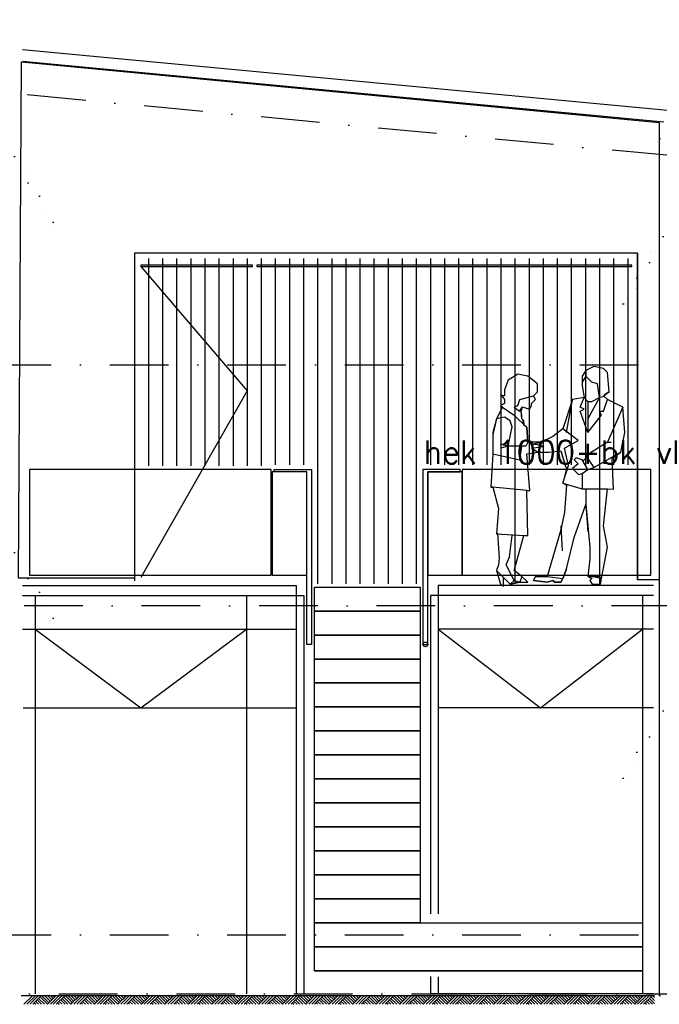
# Model space of a CAD drawing. Extents: x -18628 to 99585, y 127200 to 154480.
# Tile 52 of 59: x 74131 to 79576, y 132576 to 140954. Entities that reach past the tile are written whole.
import ezdxf
from ezdxf.enums import TextEntityAlignment as Align

# ---------------------------------------------------------------- set-up
doc = ezdxf.new("R2010")
doc.units = 0
doc.header["$LTSCALE"] = 1000
doc.header["$MEASUREMENT"] = 0
doc.linetypes.add('DASHDOT', pattern=[1, 0.5, -0.25, 0, -0.25])
doc.linetypes.add('DOT', pattern=[0.25, 0, -0.25])
for name, color, linetype in [('B02', 7, 'CONTINUOUS'), ('B03', 7, 'CONTINUOUS'), ('B06', 7, 'CONTINUOUS')]:
    doc.layers.add(name, color=color, linetype=linetype)
doc.styles.add('TXT', font='txt.shx')

msp = doc.modelspace()

# ---------------------------------------------------------------- linework, layer by layer
at = {"layer": 'B02', "color": 5, "linetype": 'DASHDOT'}
for p, q in [((99585, 137916), (-15956, 148828)), ((-15111, 138016), (89669.6, 138016)), ((89669.6, 135966), (67314, 135966)), ((-15111, 133166), (89669.6, 133166)), ((-18544.4, 132666), (92781.6, 132666))]:
    msp.add_line(p, q, dxfattribs=at)
at = {"layer": 'B03', "color": 5, "linetype": 'Continuous'}
for p, q in [((74156, 140701.1), (91430.9, 139069.7)), ((74154, 140599.4), (79616.2, 140083.6)), ((75107.5, 138966), (75107.5, 136179)), ((79390, 138966), (75107.5, 138966)), ((79390, 138966), (79390, 136189)), ((74261.5, 135766.5), (75161.5, 135099.5)), ((75161.5, 135099.5), (76061.5, 135766.5)), ((77693.5, 135766.5), (78563.5, 135099.5)), ((78563.5, 135099.5), (79433.5, 135766.5)), ((74242, 132651), (74167, 132576)), ((74267, 132651), (74192, 132576)), ((74292, 132651), (74217, 132576)), ((74317, 132651), (74242, 132576)), ((74292, 132626), (74342, 132576)), ((74304, 132639), (74367, 132576)), ((74317, 132651), (74380, 132589)), ((74342, 132651), (74392, 132601)), ((74367, 132651), (74404, 132613)), ((74442, 132651), (74367, 132576)), ((74392, 132651), (74417, 132626)), ((74467, 132651), (74392, 132576)), ((74417, 132651), (74430, 132639)), ((74492, 132651), (74417, 132576)), ((74517, 132651), (74442, 132576)), ((74492, 132626), (74542, 132576)), ((74504, 132639), (74567, 132576)), ((74517, 132651), (74580, 132589)), ((74542, 132651), (74592, 132601)), ((74567, 132651), (74604, 132613)), ((74642, 132651), (74567, 132576)), ((74592, 132651), (74617, 132626)), ((74667, 132651), (74592, 132576)), ((74617, 132651), (74630, 132639)), ((74692, 132651), (74617, 132576)), ((74717, 132651), (74642, 132576)), ((74692, 132626), (74742, 132576)), ((74704, 132639), (74767, 132576)), ((74717, 132651), (74780, 132589)), ((74742, 132651), (74792, 132601)), ((74767, 132651), (74804, 132613)), ((74842, 132651), (74767, 132576)), ((74792, 132651), (74817, 132626)), ((74867, 132651), (74792, 132576)), ((74817, 132651), (74830, 132639)), ((74892, 132651), (74817, 132576)), ((74917, 132651), (74842, 132576)), ((74892, 132626), (74942, 132576)), ((74904, 132639), (74967, 132576)), ((74917, 132651), (74980, 132589)), ((74942, 132651), (74992, 132601)), ((74967, 132651), (75004, 132613)), ((75042, 132651), (74967, 132576)), ((74992, 132651), (75017, 132626)), ((75067, 132651), (74992, 132576)), ((75017, 132651), (75030, 132639)), ((75092, 132651), (75017, 132576)), ((75117, 132651), (75042, 132576)), ((75092, 132626), (75142, 132576)), ((75104, 132639), (75167, 132576)), ((75117, 132651), (75180, 132589)), ((75142, 132651), (75192, 132601)), ((75167, 132651), (75204, 132613)), ((75242, 132651), (75167, 132576)), ((75192, 132651), (75217, 132626)), ((75267, 132651), (75192, 132576)), ((75217, 132651), (75230, 132639)), ((75292, 132651), (75217, 132576)), ((75317, 132651), (75242, 132576)), ((75292, 132626), (75342, 132576)), ((75304, 132639), (75367, 132576)), ((75317, 132651), (75380, 132589)), ((75342, 132651), (75392, 132601)), ((75367, 132651), (75404, 132613)), ((75442, 132651), (75367, 132576)), ((75392, 132651), (75417, 132626)), ((75467, 132651), (75392, 132576)), ((75417, 132651), (75430, 132639)), ((75492, 132651), (75417, 132576)), ((75517, 132651), (75442, 132576)), ((75492, 132626), (75542, 132576)), ((75504, 132639), (75567, 132576)), ((75517, 132651), (75580, 132589)), ((75542, 132651), (75592, 132601)), ((75567, 132651), (75604, 132613)), ((75642, 132651), (75567, 132576)), ((75592, 132651), (75617, 132626)), ((75667, 132651), (75592, 132576)), ((75617, 132651), (75630, 132639)), ((75692, 132651), (75617, 132576)), ((75717, 132651), (75642, 132576)), ((75692, 132626), (75742, 132576)), ((75704, 132639), (75767, 132576)), ((75717, 132651), (75780, 132589)), ((75742, 132651), (75792, 132601)), ((75767, 132651), (75804, 132613)), ((75842, 132651), (75767, 132576)), ((75792, 132651), (75817, 132626)), ((75867, 132651), (75792, 132576)), ((75817, 132651), (75830, 132639)), ((75892, 132651), (75817, 132576)), ((75917, 132651), (75842, 132576)), ((75892, 132626), (75942, 132576)), ((75904, 132639), (75967, 132576)), ((75917, 132651), (75980, 132589)), ((75942, 132651), (75992, 132601)), ((75967, 132651), (76004, 132613)), ((76042, 132651), (75967, 132576)), ((75992, 132651), (76017, 132626)), ((76067, 132651), (75992, 132576)), ((76017, 132651), (76030, 132639)), ((76092, 132651), (76017, 132576)), ((76117, 132651), (76042, 132576)), ((76092, 132626), (76142, 132576)), ((76104, 132639), (76167, 132576)), ((76117, 132651), (76180, 132589)), ((76142, 132651), (76192, 132601)), ((76167, 132651), (76204, 132613)), ((76242, 132651), (76167, 132576)), ((76192, 132651), (76217, 132626)), ((76267, 132651), (76192, 132576)), ((76217, 132651), (76230, 132639)), ((76292, 132651), (76217, 132576)), ((76317, 132651), (76242, 132576)), ((76292, 132626), (76342, 132576)), ((76304, 132639), (76367, 132576)), ((76317, 132651), (76380, 132589)), ((76342, 132651), (76392, 132601)), ((76367, 132651), (76404, 132613)), ((76442, 132651), (76367, 132576)), ((76392, 132651), (76417, 132626)), ((76467, 132651), (76392, 132576)), ((76417, 132651), (76430, 132639)), ((76492, 132651), (76417, 132576)), ((76517, 132651), (76442, 132576)), ((76492, 132626), (76542, 132576)), ((76504, 132639), (76567, 132576)), ((76517, 132651), (76580, 132589)), ((76542, 132651), (76592, 132601)), ((76567, 132651), (76604, 132613)), ((76642, 132651), (76567, 132576)), ((76592, 132651), (76617, 132626)), ((76667, 132651), (76592, 132576)), ((76617, 132651), (76630, 132639)), ((76692, 132651), (76617, 132576)), ((76717, 132651), (76642, 132576)), ((76692, 132626), (76742, 132576)), ((76704, 132639), (76767, 132576)), ((76717, 132651), (76780, 132589)), ((76742, 132651), (76792, 132601)), ((76767, 132651), (76804, 132613)), ((76842, 132651), (76767, 132576)), ((76792, 132651), (76817, 132626)), ((76867, 132651), (76792, 132576)), ((76817, 132651), (76830, 132639)), ((76892, 132651), (76817, 132576)), ((76917, 132651), (76842, 132576)), ((76892, 132626), (76942, 132576)), ((76904, 132639), (76967, 132576)), ((76917, 132651), (76980, 132589)), ((76942, 132651), (76992, 132601)), ((76967, 132651), (77004, 132613)), ((77042, 132651), (76967, 132576)), ((76992, 132651), (77017, 132626)), ((77067, 132651), (76992, 132576)), ((77017, 132651), (77030, 132639)), ((77092, 132651), (77017, 132576)), ((77117, 132651), (77042, 132576)), ((77092, 132626), (77142, 132576)), ((77104, 132639), (77167, 132576)), ((77117, 132651), (77180, 132589)), ((77142, 132651), (77192, 132601)), ((77167, 132651), (77204, 132613)), ((77242, 132651), (77167, 132576)), ((77192, 132651), (77217, 132626)), ((77267, 132651), (77192, 132576)), ((77217, 132651), (77230, 132639)), ((77292, 132651), (77217, 132576)), ((77317, 132651), (77242, 132576)), ((77292, 132626), (77342, 132576)), ((77304, 132639), (77367, 132576)), ((77317, 132651), (77380, 132589)), ((77342, 132651), (77392, 132601)), ((77367, 132651), (77404, 132613)), ((77442, 132651), (77367, 132576)), ((77392, 132651), (77417, 132626)), ((77467, 132651), (77392, 132576)), ((77417, 132651), (77430, 132639)), ((77492, 132651), (77417, 132576)), ((77517, 132651), (77442, 132576)), ((77492, 132626), (77542, 132576)), ((77504, 132639), (77567, 132576)), ((77517, 132651), (77580, 132589)), ((77542, 132651), (77592, 132601)), ((77567, 132651), (77604, 132613)), ((77642, 132651), (77567, 132576)), ((77592, 132651), (77617, 132626)), ((77667, 132651), (77592, 132576)), ((77617, 132651), (77630, 132639)), ((77692, 132651), (77617, 132576)), ((77717, 132651), (77642, 132576)), ((77692, 132626), (77742, 132576)), ((77704, 132639), (77767, 132576)), ((77717, 132651), (77780, 132589)), ((77742, 132651), (77792, 132601)), ((77767, 132651), (77804, 132613)), ((77842, 132651), (77767, 132576)), ((77792, 132651), (77817, 132626)), ((77867, 132651), (77792, 132576)), ((77817, 132651), (77830, 132639)), ((77892, 132651), (77817, 132576)), ((77917, 132651), (77842, 132576)), ((77892, 132626), (77942, 132576)), ((77904, 132639), (77967, 132576)), ((77917, 132651), (77980, 132589)), ((77942, 132651), (77992, 132601)), ((77967, 132651), (78004, 132613)), ((78042, 132651), (77967, 132576)), ((77992, 132651), (78017, 132626)), ((78067, 132651), (77992, 132576)), ((78017, 132651), (78030, 132639)), ((78092, 132651), (78017, 132576)), ((78117, 132651), (78042, 132576)), ((78092, 132626), (78142, 132576)), ((78104, 132639), (78167, 132576)), ((78117, 132651), (78180, 132589)), ((78142, 132651), (78192, 132601)), ((78167, 132651), (78204, 132613)), ((78242, 132651), (78167, 132576)), ((78192, 132651), (78217, 132626)), ((78267, 132651), (78192, 132576)), ((78217, 132651), (78230, 132639)), ((78292, 132651), (78217, 132576)), ((78317, 132651), (78242, 132576)), ((78292, 132626), (78342, 132576)), ((78304, 132639), (78367, 132576)), ((78317, 132651), (78380, 132589)), ((78342, 132651), (78392, 132601)), ((78367, 132651), (78404, 132613)), ((78442, 132651), (78367, 132576)), ((78392, 132651), (78417, 132626)), ((78467, 132651), (78392, 132576)), ((78417, 132651), (78430, 132639)), ((78492, 132651), (78417, 132576)), ((78517, 132651), (78442, 132576)), ((78492, 132626), (78542, 132576)), ((78504, 132639), (78567, 132576)), ((78517, 132651), (78580, 132589)), ((78542, 132651), (78592, 132601)), ((78567, 132651), (78604, 132613)), ((78642, 132651), (78567, 132576)), ((78592, 132651), (78617, 132626)), ((78667, 132651), (78592, 132576)), ((78617, 132651), (78630, 132639)), ((78692, 132651), (78617, 132576)), ((78717, 132651), (78642, 132576)), ((78692, 132626), (78742, 132576)), ((78704, 132639), (78767, 132576)), ((78717, 132651), (78780, 132589)), ((78742, 132651), (78792, 132601)), ((78767, 132651), (78804, 132613)), ((78842, 132651), (78767, 132576)), ((78792, 132651), (78817, 132626)), ((78867, 132651), (78792, 132576)), ((78817, 132651), (78830, 132639)), ((78892, 132651), (78817, 132576)), ((78917, 132651), (78842, 132576)), ((78892, 132626), (78942, 132576)), ((78904, 132639), (78967, 132576)), ((78917, 132651), (78980, 132589)), ((78942, 132651), (78992, 132601)), ((78967, 132651), (79004, 132613)), ((79042, 132651), (78967, 132576)), ((78992, 132651), (79017, 132626)), ((79067, 132651), (78992, 132576)), ((79017, 132651), (79030, 132639)), ((79092, 132651), (79017, 132576)), ((79117, 132651), (79042, 132576)), ((79092, 132626), (79142, 132576)), ((79104, 132639), (79167, 132576)), ((79117, 132651), (79180, 132589)), ((79142, 132651), (79192, 132601)), ((79167, 132651), (79204, 132613)), ((79242, 132651), (79167, 132576)), ((79192, 132651), (79217, 132626)), ((79267, 132651), (79192, 132576)), ((79217, 132651), (79230, 132639)), ((79292, 132651), (79217, 132576)), ((79317, 132651), (79242, 132576)), ((79292, 132626), (79342, 132576)), ((79304, 132639), (79367, 132576)), ((79317, 132651), (79380, 132589)), ((79342, 132651), (79392, 132601)), ((79367, 132651), (79404, 132613)), ((79442, 132651), (79367, 132576)), ((79392, 132651), (79417, 132626)), ((79467, 132651), (79392, 132576)), ((79417, 132651), (79430, 132639)), ((79492, 132651), (79417, 132576)), ((79517, 132651), (79442, 132576)), ((79492, 132626), (79535, 132583)), ((79504, 132639), (79535, 132608)), ((79517, 132651), (79535, 132633)), ((74254, 132589), (74267, 132576)), ((74267, 132601), (74292, 132576)), ((74280, 132613), (74317, 132576)), ((74454, 132589), (74467, 132576)), ((74467, 132601), (74492, 132576)), ((74480, 132613), (74517, 132576)), ((74654, 132589), (74667, 132576)), ((74667, 132601), (74692, 132576)), ((74680, 132613), (74717, 132576)), ((74854, 132589), (74867, 132576)), ((74867, 132601), (74892, 132576)), ((74880, 132613), (74917, 132576)), ((75054, 132589), (75067, 132576)), ((75067, 132601), (75092, 132576)), ((75080, 132613), (75117, 132576)), ((75254, 132589), (75267, 132576)), ((75267, 132601), (75292, 132576)), ((75280, 132613), (75317, 132576)), ((75454, 132589), (75467, 132576)), ((75467, 132601), (75492, 132576)), ((75480, 132613), (75517, 132576)), ((75654, 132589), (75667, 132576)), ((75667, 132601), (75692, 132576)), ((75680, 132613), (75717, 132576)), ((75854, 132589), (75867, 132576)), ((75867, 132601), (75892, 132576)), ((75880, 132613), (75917, 132576)), ((76054, 132589), (76067, 132576)), ((76067, 132601), (76092, 132576)), ((76080, 132613), (76117, 132576)), ((76254, 132589), (76267, 132576)), ((76267, 132601), (76292, 132576)), ((76280, 132613), (76317, 132576)), ((76454, 132589), (76467, 132576)), ((76467, 132601), (76492, 132576)), ((76480, 132613), (76517, 132576)), ((76654, 132589), (76667, 132576)), ((76667, 132601), (76692, 132576)), ((76680, 132613), (76717, 132576)), ((76854, 132589), (76867, 132576)), ((76867, 132601), (76892, 132576)), ((76880, 132613), (76917, 132576)), ((77054, 132589), (77067, 132576)), ((77067, 132601), (77092, 132576)), ((77080, 132613), (77117, 132576)), ((77254, 132589), (77267, 132576)), ((77267, 132601), (77292, 132576)), ((77280, 132613), (77317, 132576)), ((77454, 132589), (77467, 132576)), ((77467, 132601), (77492, 132576)), ((77480, 132613), (77517, 132576)), ((77654, 132589), (77667, 132576)), ((77667, 132601), (77692, 132576)), ((77680, 132613), (77717, 132576)), ((77854, 132589), (77867, 132576)), ((77867, 132601), (77892, 132576)), ((77880, 132613), (77917, 132576)), ((78054, 132589), (78067, 132576)), ((78067, 132601), (78092, 132576)), ((78080, 132613), (78117, 132576)), ((78254, 132589), (78267, 132576)), ((78267, 132601), (78292, 132576)), ((78280, 132613), (78317, 132576)), ((78454, 132589), (78467, 132576)), ((78467, 132601), (78492, 132576)), ((78480, 132613), (78517, 132576)), ((78654, 132589), (78667, 132576)), ((78667, 132601), (78692, 132576)), ((78680, 132613), (78717, 132576)), ((78854, 132589), (78867, 132576)), ((78867, 132601), (78892, 132576)), ((78880, 132613), (78917, 132576)), ((79054, 132589), (79067, 132576)), ((79067, 132601), (79092, 132576)), ((79080, 132613), (79117, 132576)), ((79254, 132589), (79267, 132576)), ((79267, 132601), (79292, 132576)), ((79280, 132613), (79317, 132576)), ((79454, 132589), (79467, 132576)), ((79467, 132601), (79492, 132576)), ((79480, 132613), (79517, 132576))]:
    msp.add_line(p, q, dxfattribs=at)
at = {"layer": 'B03', "color": 253, "linetype": 'Continuous'}
for p, q in [((74119.5, 136202), (74145, 140594)), ((74145, 140594), (79575.5, 140078.6)), ((79575.5, 140078.6), (79575.5, 136189)), ((79390, 138966), (75107.5, 138966)), ((75107.5, 138966), (75107.5, 136202)), ((75227.2, 138921), (75227.2, 137157)), ((75347.2, 138921), (75347.2, 137157)), ((75467.2, 138921), (75467.2, 137157)), ((75587.2, 138921), (75587.2, 137157)), ((75707.2, 138921), (75707.2, 137157)), ((75827.2, 138921), (75827.2, 137157)), ((75947.2, 138921), (75947.2, 137157)), ((76067.2, 138921), (76067.2, 137157)), ((76187.2, 138921), (76187.2, 137157)), ((76307.2, 138921), (76307.2, 137167)), ((76427.2, 138921), (76427.2, 137167)), ((76547.2, 138921), (76547.2, 137167)), ((76667.2, 138921), (76667.2, 136155)), ((76787.2, 138921), (76787.2, 136155)), ((76907.2, 138921), (76907.2, 136155)), ((77027.2, 138921), (77027.2, 136155)), ((77147.2, 138921), (77147.2, 136155)), ((77267.2, 138921), (77267.2, 136155)), ((77387.2, 138921), (77387.2, 136155)), ((77507.2, 138921), (77507.2, 136155)), ((77627.2, 138921), (77627.2, 137167)), ((77747.2, 138921), (77747.2, 137167)), ((77867.2, 138921), (77867.2, 137167)), ((77987.2, 138921), (77987.2, 137167)), ((78107.2, 138921), (78107.2, 137167)), ((78227.2, 138921), (78227.2, 137167)), ((78347.2, 138921), (78347.2, 136155)), ((78467.2, 138921), (78467.2, 137167)), ((78587.2, 138921), (78587.2, 137167)), ((78707.2, 138921), (78707.2, 137167)), ((78827.2, 138921), (78827.2, 137167)), ((78947.2, 138921), (78947.2, 137167)), ((79067.2, 138921), (79067.2, 136155)), ((79187.2, 138921), (79187.2, 137167)), ((79307.2, 138921), (79307.2, 137167)), ((79390, 136189), (79390, 138966)), ((76114, 138866), (75162, 138866)), ((75162, 138866), (75162, 138854)), ((75162, 138854), (76114, 138854)), ((75162, 138854), (76067.2, 137795.5)), ((76114, 138854), (76114, 138866)), ((79342, 138866), (76149, 138866)), ((76149, 138866), (76149, 138854)), ((76149, 138854), (79342, 138854)), ((79342, 138854), (79342, 138866)), ((76067.2, 137795.5), (75162, 136207)), ((76574.5, 137107), (76281, 137107)), ((76281, 137107), (76281, 136226)), ((76574.5, 136226), (76574.5, 137107)), ((77898, 137107), (77604.5, 137107)), ((77604.5, 137107), (77604.5, 136226)), ((77898, 136226), (77898, 137107)), ((76281, 136226), (76574.5, 136226)), ((77604.5, 136226), (77898, 136226)), ((75107.5, 136202), (74119.5, 136202)), ((79575.5, 136189), (79390, 136189))]:
    msp.add_line(p, q, dxfattribs=at)
at = {"layer": 'B03', "color": 1, "linetype": 'Continuous'}
for p, q in [((79574.5, 139939.3), (79574.5, 132648)), ((79586.5, 139939.3), (79574.5, 139939.3)), ((78952.1, 137920.1), (78919, 137870.5)), ((78952.1, 137920.1), (78952.1, 137969.7)), ((78952.1, 137969.7), (78952.1, 137920.1)), ((79001.7, 137870.5), (78952.1, 137920.1)), ((79051.4, 137853.9), (79001.7, 137870.5)), ((79067.9, 137738.1), (79051.4, 137853.9)), ((78389.7, 137721.6), (78505.5, 137754.6)), ((78522, 137721.6), (78505.5, 137754.6)), ((78902.5, 137655.4), (78935.6, 137738.1)), ((78935.6, 137738.1), (78968.7, 137705)), ((78935.6, 137738.1), (78968.7, 137705)), ((79067.9, 137738.1), (78968.7, 137556.1)), ((79001.7, 137705), (79067.9, 137738.1)), ((79112.2, 137747.1), (79067.9, 137738.1)), ((79117.5, 137771.2), (79101, 137754.6)), ((79134.1, 137721.6), (79101, 137754.6)), ((79150.6, 137787.8), (79117.5, 137771.2)), ((78257.4, 137688.5), (78224.3, 137672)), ((78224.3, 137672), (78240.9, 137655.4)), ((78240.9, 137655.4), (78340.1, 137589.3)), ((78340.1, 137655.4), (78373.2, 137672)), ((78340.1, 137655.4), (78387.2, 137622.1)), ((78373.2, 137672), (78389.7, 137721.6)), ((78387.2, 137622.1), (78412.2, 137659.6)), ((78412.2, 137659.6), (78472.4, 137638.9)), ((78472.4, 137638.9), (78489, 137672)), ((78489, 137688.5), (78505.5, 137705)), ((78489, 137672), (78489, 137688.5)), ((78505.5, 137705), (78522, 137721.6)), ((78786.7, 137440.4), (78836.4, 137721.6)), ((78935.6, 137638.9), (78902.5, 137655.4)), ((78968.7, 137705), (78968.7, 137556.1)), ((78968.7, 137705), (79001.7, 137705)), ((79101, 137622.3), (79134.1, 137721.6)), ((79266.4, 137655.4), (79134.1, 137357.6)), ((78257.4, 137572.7), (78191.2, 137556.1)), ((78307, 137539.6), (78257.4, 137572.7)), ((78340.1, 137589.3), (78449.7, 137484.6)), ((78406.3, 137589.3), (78399.7, 137622.1)), ((78406.3, 137556.1), (78406.3, 137589.3)), ((78902.5, 137622.3), (78935.6, 137638.9)), ((78968.7, 137440.4), (78902.5, 137622.3)), ((78968.7, 137440.4), (79084.5, 137589.3)), ((79084.5, 137589.3), (79067.9, 137622.3)), ((79067.9, 137622.3), (79101, 137622.3)), ((78191.2, 137556.1), (78158.2, 137423.8)), ((78290.5, 137324.6), (78323.5, 137490)), ((78323.5, 137490), (78307, 137539.6)), ((78422.8, 137539.6), (78406.3, 137556.1)), ((78424.7, 137509.6), (78422.8, 137539.6)), ((78424.7, 137497.1), (78424.7, 137509.6)), ((78449.7, 137484.6), (78455.9, 137357.6)), ((78968.7, 137556.1), (78968.7, 137440.4)), ((78968.7, 137556.1), (78968.7, 137440.4)), ((78158.2, 137423.8), (78158.2, 137324.6)), ((78886, 137374.2), (78753.6, 137473.5)), ((78158.2, 137324.6), (78158.2, 137258.4)), ((78290.5, 137324.6), (78224.3, 137341.1)), ((78290.5, 137324.6), (78224.3, 137308)), ((78406.3, 137324.6), (78290.5, 137324.6)), ((78389.7, 137208.8), (78406.3, 137324.6)), ((78439.4, 137324.6), (78406.3, 137324.6)), ((78455.9, 137357.6), (78439.4, 137324.6)), ((78489, 137341.1), (78571.7, 137357.6)), ((78562.2, 137334.6), (78489, 137341.1)), ((78489, 137308), (78587.2, 137322.1)), ((78587.2, 137322.1), (78562.2, 137334.6)), ((78770.2, 137308), (78886, 137374.2)), ((79134.1, 137357.6), (78952.1, 137241.9)), ((79134.1, 137357.6), (79167.2, 137357.6)), ((78158.2, 137258.4), (78389.7, 137208.8)), ((78538.6, 137275), (78489, 137308)), ((78737.2, 137284.6), (78774.7, 137159.6)), ((78803.2, 137159.1), (78770.2, 137308)), ((78924.7, 137197.1), (78962.2, 137234.6)), ((78952.1, 137241.9), (79018.3, 137142.6)), ((79018.3, 137142.6), (79249.9, 137275)), ((78753.6, 137010.3), (78803.2, 137159.1)), ((78774.7, 137159.6), (78787.2, 137134.6)), ((78886, 137175.7), (78837.2, 137134.6)), ((78869.4, 137225.3), (78852.9, 137208.8)), ((78852.9, 137208.8), (78886, 137175.7)), ((78919, 137208.8), (78869.4, 137225.3)), ((78968.7, 137126.1), (78919, 137208.8)), ((78968.7, 137126.1), (79018.3, 137142.6)), ((76271, 137126), (74214.5, 137126)), ((74214.5, 137126), (74214.5, 136226)), ((76271, 136226), (76271, 137126)), ((76298, 137107), (76298, 137126)), ((76298, 137126), (76614.5, 137126)), ((76574.5, 137107), (76298, 137107)), ((76574.5, 135638), (76574.5, 137107)), ((76614.5, 137126), (76614.5, 135638)), ((77881, 137126), (77564.5, 137126)), ((77564.5, 137126), (77564.5, 135638)), ((77604.5, 135638), (77604.5, 137107)), ((77604.5, 137107), (77881, 137107)), ((77881, 137107), (77881, 137126)), ((79504, 137126), (77898, 137126)), ((77898, 137126), (77898, 136226)), ((78837.2, 137134.6), (78887.2, 137084.6)), ((78887.2, 137084.6), (78919, 137093)), ((78919, 137093), (78968.7, 137126.1)), ((78919, 137093), (78919, 136960.6)), ((79504, 136226), (79504, 137126)), ((78158.2, 136977.2), (78141.6, 136977.2)), ((78449.7, 136947.1), (78158.2, 136977.2)), ((78753.6, 137010.3), (78919, 136960.6)), ((78919, 136960.6), (79134.1, 136960.6)), ((78919, 136960.6), (78952.1, 136960.6)), ((78952.1, 136960.6), (78952.1, 136861.4)), ((79134.1, 136960.6), (79187.2, 136959.6)), ((78952.1, 136861.4), (78952.1, 136795.3)), ((78952.1, 136828.3), (78968.7, 136596.8)), ((78737.1, 136646.4), (78749.7, 136434.6)), ((78191.2, 136580.2), (78422.8, 136563.6)), ((78299.7, 136384.6), (78323.5, 136563.6)), ((78422.8, 136563.6), (78455.9, 136563.6)), ((78273.9, 136315.5), (78299.7, 136384.6)), ((78340.1, 136183.2), (78273.9, 136315.5)), ((74214.5, 136226), (76271, 136226)), ((77898, 136226), (79504, 136226)), ((78191.2, 136265.9), (78307, 136150.1)), ((78786.7, 136282.5), (78753.6, 136199.8)), ((74154, 136139), (76485.5, 136139)), ((76485.5, 136139), (76485.5, 136054.6)), ((79527, 136139), (77693.5, 136139)), ((77693.5, 136139), (77693.5, 136054.6)), ((78307, 136150.1), (78340.1, 136183.2)), ((78389.7, 136166.7), (78307, 136150.1)), ((78307, 136150.1), (78323.5, 136150.1)), ((78340.1, 136183.2), (78389.7, 136166.7)), ((78406.3, 136216.3), (78389.7, 136166.7)), ((78389.7, 136166.7), (78455.9, 136166.7)), ((78455.9, 136166.7), (78406.3, 136216.3)), ((78505.5, 136183.2), (78522, 136216.3)), ((78621.3, 136166.7), (78505.5, 136183.2)), ((78522, 136216.3), (78621.3, 136216.3)), ((78621.3, 136216.3), (78753.6, 136199.8)), ((78670.9, 136183.2), (78621.3, 136166.7)), ((78687.5, 136166.7), (78670.9, 136183.2)), ((78737.1, 136166.7), (78687.5, 136166.7)), ((78753.6, 136199.8), (78737.1, 136166.7)), ((78968.7, 136216.3), (79018.3, 136216.3)), ((78985.2, 136183.2), (79005.5, 136150.1)), ((79067.9, 136216.3), (79018.3, 136216.3)), ((79018.3, 136216.3), (79084.5, 136199.8)), ((79084.5, 136199.8), (79067.9, 136216.3)), ((74154, 136054.6), (76485.5, 136054.6)), ((74261.5, 136054.6), (74261.5, 132666)), ((76061.5, 136054.6), (76061.5, 132666)), ((76485.5, 136054.6), (76485.5, 132666)), ((76485.5, 136054.6), (76549.5, 136054.6)), ((76549.5, 136054.6), (76549.5, 132666)), ((77629.5, 136054.6), (77629.5, 133346)), ((77693.5, 136054.6), (77629.5, 136054.6)), ((79527, 136054.6), (77693.5, 136054.6)), ((77693.5, 136054.6), (77693.5, 133346)), ((79433.5, 136054.6), (79433.5, 132666)), ((74154, 135766.5), (76485.5, 135766.5)), ((79527, 135766.5), (77693.5, 135766.5)), ((76614.5, 135638), (76574.5, 135638)), ((77564.5, 135638), (77604.5, 135638)), ((74161, 135099.5), (76485.5, 135099.5)), ((79527, 135099.5), (77693.5, 135099.5)), ((77629.5, 132813), (77629.5, 132666)), ((77693.5, 132809), (77693.5, 132666)), ((79527, 132666), (77629.5, 132666)), ((79586.5, 132648), (79574.5, 132648))]:
    msp.add_line(p, q, dxfattribs=at)
at = {"layer": 'B03', "color": 7, "linetype": 'DOT'}
for p, q in [((74085.5, 139788.2), (74386.4, 139214.5)), ((74416.6, 139230.3), (74115.6, 139804)), ((74386.4, 139214.5), (74416.6, 139230.3)), ((79269.5, 138535.1), (79579.4, 139125.8)), ((79270.5, 138535.1), (79580.3, 139125.8)), ((79609.5, 139110), (79299.6, 138519.3)), ((79610.4, 139110), (79300.6, 138519.3)), ((79299.6, 138519.3), (79269.5, 138535.1)), ((79300.6, 138519.3), (79270.5, 138535.1)), ((74085.5, 136419.2), (74386.4, 135845.5)), ((74416.6, 135861.3), (74115.6, 136435)), ((74386.4, 135845.5), (74416.6, 135861.3)), ((79269.5, 134499.1), (79579.4, 135089.8)), ((79609.5, 135074), (79299.6, 134483.3)), ((79299.6, 134483.3), (79269.5, 134499.1))]:
    msp.add_line(p, q, dxfattribs=at)
at = {"layer": 'B03', "color": 7, "linetype": 'Continuous'}
for p, q in [((76639.5, 135922), (76639.5, 136126)), ((76639.5, 136126), (77539.5, 136126)), ((77539.5, 136126), (77539.5, 135922)), ((77539.5, 135922), (76639.5, 135922)), ((76639.5, 135718), (76639.5, 135922)), ((76639.5, 135922), (77539.5, 135922)), ((77539.5, 135922), (77539.5, 135718)), ((77539.5, 135718), (76639.5, 135718)), ((76639.5, 135514), (76639.5, 135718)), ((76639.5, 135718), (77539.5, 135718)), ((77539.5, 135718), (77539.5, 135514)), ((77539.5, 135514), (76639.5, 135514)), ((76639.5, 135310), (76639.5, 135514)), ((76639.5, 135514), (77539.5, 135514)), ((77539.5, 135514), (77539.5, 135310)), ((77539.5, 135310), (76639.5, 135310)), ((76639.5, 135106), (76639.5, 135310)), ((76639.5, 135310), (77539.5, 135310)), ((77539.5, 135310), (77539.5, 135106)), ((77539.5, 135106), (76639.5, 135106)), ((76639.5, 134902), (76639.5, 135106)), ((76639.5, 135106), (77539.5, 135106)), ((77539.5, 135106), (77539.5, 134902)), ((77539.5, 134902), (76639.5, 134902)), ((76639.5, 134698), (76639.5, 134902)), ((76639.5, 134902), (77539.5, 134902)), ((77539.5, 134902), (77539.5, 134698)), ((77539.5, 134698), (76639.5, 134698)), ((76639.5, 134494), (76639.5, 134698)), ((76639.5, 134698), (77539.5, 134698)), ((77539.5, 134698), (77539.5, 134494)), ((77539.5, 134494), (76639.5, 134494)), ((76639.5, 134290), (76639.5, 134494)), ((76639.5, 134494), (77539.5, 134494)), ((77539.5, 134494), (77539.5, 134290)), ((77539.5, 134290), (76639.5, 134290)), ((76639.5, 134086), (76639.5, 134290)), ((76639.5, 134290), (77539.5, 134290)), ((77539.5, 134290), (77539.5, 134086)), ((77539.5, 134086), (76639.5, 134086)), ((76639.5, 133882), (76639.5, 134086)), ((76639.5, 134086), (77539.5, 134086)), ((77539.5, 134086), (77539.5, 133882)), ((77539.5, 133882), (76639.5, 133882)), ((76639.5, 133678), (76639.5, 133882)), ((76639.5, 133882), (77539.5, 133882)), ((77539.5, 133882), (77539.5, 133678)), ((77539.5, 133678), (76639.5, 133678)), ((76639.5, 133474), (76639.5, 133678)), ((76639.5, 133678), (77539.5, 133678)), ((77539.5, 133678), (77539.5, 133474)), ((77539.5, 133474), (76639.5, 133474)), ((76639.5, 133270), (76639.5, 133474)), ((76639.5, 133474), (77539.5, 133474)), ((77539.5, 133474), (77539.5, 133270)), ((77539.5, 133270), (76639.5, 133270)), ((76639.5, 133066), (76639.5, 133270)), ((76639.5, 133270), (79433.5, 133270)), ((79433.5, 133270), (79433.5, 133066)), ((79433.5, 133066), (76639.5, 133066)), ((76639.5, 132862), (76639.5, 133066)), ((76639.5, 133066), (79433.5, 133066)), ((79433.5, 133066), (79433.5, 132862)), ((79433.5, 132862), (76639.5, 132862)), ((74142, 132651), (79535, 132651))]:
    msp.add_line(p, q, dxfattribs=at)
at = {"layer": 'B03', "color": 2, "linetype": 'Continuous'}
msp.add_line((76639.5, 132862), (79433.5, 132862), dxfattribs=at)
at = {"layer": 'B03', "color": 1, "linetype": 'Continuous'}
msp.add_lwpolyline([(79005.5, 136150.1), (79074.6, 136150.1), (79084.5, 136199.8), (79134.1, 136464.4), (79101, 136646.4), (79134.1, 136960.6), (79187.2, 136959.6), (79174.7, 137222.1), (79249.9, 137275), (79283, 137440.4), (79266.4, 137655.4), (79134.1, 137721.6), (79101, 137754.6), (79150.6, 137787.8), (79134.1, 137953.1), (79101, 137986.3), (79018.3, 138002.8), (78952.1, 137969.7), (78919, 137920.1), (78919, 137878.7), (78919, 137837.4), (78935.6, 137738.1), (78836.4, 137721.6), (78753.6, 137473.5), (78670.9, 137407.3), (78571.7, 137357.6), (78455.9, 137357.6), (78449.7, 137484.6), (78424.7, 137503.3), (78414.5, 137547.9), (78406.3, 137556.1), (78399.7, 137622.1), (78412.2, 137659.6), (78472.4, 137638.9), (78489, 137672), (78489, 137688.5), (78522, 137721.6), (78505.5, 137754.6), (78538.6, 137787.8), (78538.6, 137853.9), (78455.9, 137920.1), (78373.2, 137936.6), (78290.5, 137887), (78257.4, 137804.3), (78257.4, 137754.6), (78240.9, 137754.6), (78224.3, 137771.2), (78257.4, 137721.6), (78257.4, 137688.5), (78224.3, 137672), (78240.9, 137655.4), (78191.2, 137556.1), (78158.2, 137440.4), (78158.2, 137258.4), (78141.6, 136977.2), (78158.2, 136977.2), (78207.8, 136795.3), (78191.2, 136580.2), (78199.7, 136584.6), (78206, 136453.3), (78212.2, 136372.1), (78207.8, 136315.5), (78191.2, 136265.9), (78224.3, 136150.1), (78248.5, 136135), (78249.1, 136208), (78307, 136150.1), (78389.7, 136166.7), (78455.9, 136166.7), (78406.3, 136216.3), (78340.1, 136265.9), (78422.8, 136563.6), (78455.9, 136563.6), (78449.7, 136947.1), (78474.7, 136947.1), (78449.7, 137259.6), (78538.6, 137275), (78637.9, 137275), (78737.2, 137284.6), (78781, 137147.1), (78787.2, 137134.6), (78753.6, 137010.3), (78786.7, 136993.8), (78770.2, 136762.1), (78737.1, 136613.3), (78621.3, 136216.3), (78522, 136216.3), (78505.5, 136183.2), (78621.3, 136166.7), (78670.9, 136183.2), (78687.5, 136166.7), (78737.1, 136166.7), (78753.6, 136199.8), (78786.7, 136282.5), (78852.9, 136547.1), (78952.1, 136828.3), (78985.2, 136464.4), (78985.2, 136365.1), (78968.7, 136216.3), (79001.7, 136199.8), (78985.2, 136183.2)], dxfattribs=at)
at = {"layer": 'B03', "color": 7, "linetype": 'Continuous'}
msp.add_circle((77584.5, 135638), 20, dxfattribs=at)

# ---------------------------------------------------------------- texts
at = {"layer": 'B06', "color": 7, "linetype": 'Continuous', "style": 'TXT'}
msp.add_text('hek 1000+bk vl', height=200, dxfattribs=at).set_placement((77569, 137373.9), align=Align.TOP_LEFT)

doc.saveas('drawing.dxf')
